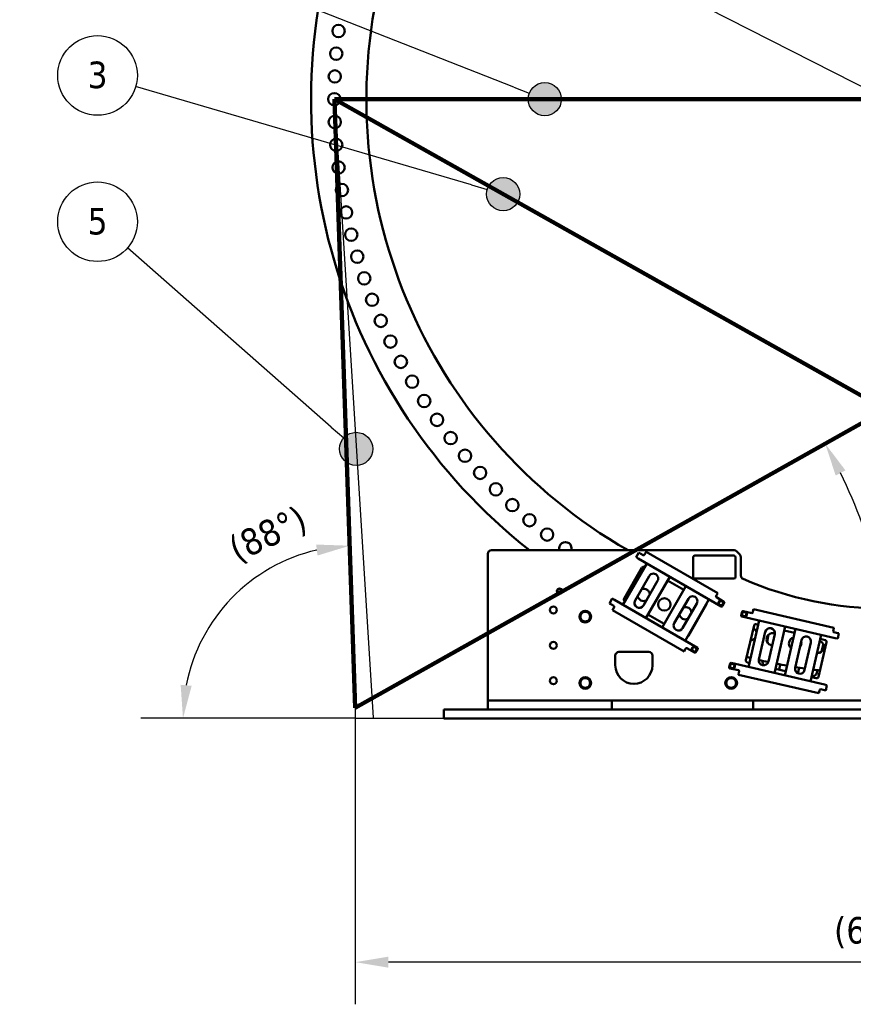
# Model space of a CAD drawing. Header units: millimetres. Extents: x 0 to 63075, y 0 to 44550.
# Tile 20 of 37: x 48912 to 53625, y 11008 to 16574. Entities that reach past the tile are written whole.
import ezdxf

# ---------------------------------------------------------------- set-up
doc = ezdxf.new("R2010")
doc.units = ezdxf.units.MM
doc.header["$LTSCALE"] = 75
for name, color, linetype, lineweight in [('Dimension (ISO)', 7, 'Continuous', 25), ('Sketch Geometry (ISO)', 7, 'Continuous', 25), ('Symbol (ISO)', 7, 'Continuous', 25), ('Visible (ISO)', 7, 'Continuous', 50)]:
    doc.layers.add(name, color=color, linetype=linetype, lineweight=lineweight)
doc.styles.add('Label Text (ISO)', font='tahoma.ttf')
doc.styles.add('Note Text (ISO)', font='tahoma.ttf')
doc.dimstyles.new('Default (ISO)', dxfattribs={"dimscale": 75, "dimtxt": 2, "dimasz": 2.5, "dimexe": 3.175, "dimexo": 0, "dimgap": 0.762, "dimtad": 1, "dimrnd": 1e-08, "dimtxsty": 'Note Text (ISO)', "dimcen": 0.09, "dimdle": 10, "dimclrd": 256, "dimclre": 256, "dimclrt": 256, "dimazin": 2, "dimtfac": 1, "dimtmove": 0, "dimatfit": 3, "dimfxl": 1, "dimtolj": 1, "dimtzin": 0, "dimlwd": -1, "dimlwe": -1, "dimarcsym": 0})

# ---------------------------------------------------------------- blocks, each defined once
blk = doc.blocks.new('*D8')
at = {"layer": 'Defpoints', "color": 0, "transparency": 16777216}
for p in [(50913.5, 17599.8), (56704.7, 14648.2)]:
    blk.add_point(p, dxfattribs=at)
at = {"layer": 'Dimension (ISO)', "transparency": 16777216}
for p, q in [((50913.5, 17599.8), (47585.2, 19296.2)), ((56537.6, 14733.4), (51080.6, 17514.7))]:
    blk.add_line(p, q, dxfattribs=at)
for points in [[(51094.7, 17542.5), (51066.4, 17486.8), (50913.5, 17599.8)], [(56551.8, 14761.2), (56523.5, 14705.5), (56704.7, 14648.2)]]:
    blk.add_solid(points, dxfattribs=at)
at = {"layer": 'Dimension (ISO)', "transparency": 16777216, "insert": (47868.1, 19725.4), "char_height": 150, "attachment_point": 1, "rotation": 332.9934, "style": 'Note Text (ISO)'}
blk.add_mtext('\\A1;\\fTahoma|b0|i0;\\H149.0446;∅6500\\P\\fTahoma|b0|i0;\\H149.0446;Up to Ø7000mm tower section', dxfattribs=at)
blk = doc.blocks.new('*D26')
at = {"layer": 'Defpoints', "color": 0, "transparency": 16777216}
for p in [(50809.1, 12683.9), (56809.1, 12683.9), (50809.1, 11246.3)]:
    blk.add_point(p, dxfattribs=at)
at = {"layer": 'Dimension (ISO)', "transparency": 16777216}
for p, q in [((50809.1, 12683.9), (50809.1, 11008.2)), ((56809.1, 12683.9), (56809.1, 11008.2)), ((56621.6, 11246.3), (50996.6, 11246.3))]:
    blk.add_line(p, q, dxfattribs=at)
for points in [[(50996.6, 11277.5), (50996.6, 11215), (50809.1, 11246.3)], [(56621.6, 11277.5), (56621.6, 11215), (56809.1, 11246.3)]]:
    blk.add_solid(points, dxfattribs=at)
at = {"layer": 'Dimension (ISO)', "transparency": 16777216, "insert": (53515.7, 11501.7), "char_height": 150, "attachment_point": 1, "style": 'Note Text (ISO)'}
blk.add_mtext('\\A1;(6000)', dxfattribs=at)
blk = doc.blocks.new('*D32')
at = {"layer": 'Defpoints', "color": 0, "transparency": 16777216}
for p in [(50690.6, 16124), (49960.2, 13102.9), (50810.4, 12624.6), (50811.1, 12624.6)]:
    blk.add_point(p, dxfattribs=at)
at = {"layer": 'Dimension (ISO)', "transparency": 16777216}
blk.add_line((50810.4, 12624.6), (49596.8, 12624.6), dxfattribs=at)
blk.add_arc((50811.1, 12624.6), 976.2, 102.9944, 168.9784, dxfattribs=at)
for points in [[(50587.6, 13606.8), (50595.7, 13544.8), (50777.5, 13600.2)], [(49884, 12808.2), (49821.8, 12814.2), (49834.9, 12624.6)]]:
    blk.add_solid(points, dxfattribs=at)
at = {"layer": 'Dimension (ISO)', "transparency": 16777216, "insert": (50077.1, 13639.8), "char_height": 150, "attachment_point": 1, "rotation": 25.3231, "style": 'Note Text (ISO)'}
blk.add_mtext('\\A1;(88°)', dxfattribs=at)
blk = doc.blocks.new('*D33')
at = {"layer": 'Defpoints', "color": 0, "transparency": 16777216}
for p in [(56927.6, 16124), (53826.2, 13162.9), (50703.6, 12624.6), (56309.1, 12624.6)]:
    blk.add_point(p, dxfattribs=at)
at = {"layer": 'Dimension (ISO)', "transparency": 16777216}
blk.add_arc((50703.6, 12624.6), 3168.7, 3.3909, 25.9561, dxfattribs=at)
for points in [[(53525, 13996.9), (53580.3, 14025.9), (53465.6, 14177.5)], [(53898, 12812.9), (53835.5, 12811.1), (53872.3, 12624.6)]]:
    blk.add_solid(points, dxfattribs=at)
at = {"layer": 'Dimension (ISO)', "transparency": 16777216, "insert": (53894.4, 13887.7), "char_height": 150, "attachment_point": 1, "rotation": 287.7667, "style": 'Note Text (ISO)'}
blk.add_mtext('\\A1;(29°)', dxfattribs=at)
blk = doc.blocks.new('Balloon7')
at = {"layer": 'Symbol (ISO)'}
h = blk.add_hatch(color=256, dxfattribs=at)
edge = h.paths.add_edge_path(flags=0)
edge.add_arc((688.607, 207.828), 1.25, 0, 360)
for q in [(660.896, 215.942), (687.407, 208.179)]:
    blk.add_line((686.208, 208.531), q, dxfattribs=at)
for centre, radius in [((658.027, 216.782), 3), ((688.607, 207.828), 1.25)]:
    blk.add_circle(centre, radius, dxfattribs=at)
at = {"layer": 'Symbol (ISO)', "insert": (658.027, 216.803), "char_height": 2, "attachment_point": 5, "style": 'Label Text (ISO)'}
blk.add_mtext('3', dxfattribs=at)
blk = doc.blocks.new('Balloon8')
at = {"layer": 'Symbol (ISO)'}
h = blk.add_hatch(color=256, dxfattribs=at)
edge = h.paths.add_edge_path(flags=0)
edge.add_arc((691.736, 214.987), 1.25, 0, 360)
for q in [(660.814, 227.135), (690.572, 215.444)]:
    blk.add_line((689.409, 215.901), q, dxfattribs=at)
for centre, radius in [((658.027, 228.23), 3), ((691.736, 214.987), 1.25)]:
    blk.add_circle(centre, radius, dxfattribs=at)
at = {"layer": 'Symbol (ISO)', "insert": (658.027, 228.251), "char_height": 2, "attachment_point": 5, "style": 'Label Text (ISO)'}
blk.add_mtext('6', dxfattribs=at)
blk = doc.blocks.new('Balloon9')
at = {"layer": 'Symbol (ISO)'}
h = blk.add_hatch(color=256, dxfattribs=at)
edge = h.paths.add_edge_path(flags=0)
edge.add_arc((677.526, 188.632), 1.25, 0, 360)
for q in [(660.277, 203.779), (676.587, 189.457)]:
    blk.add_line((675.647, 190.282), q, dxfattribs=at)
for centre, radius in [((658.027, 205.755), 3), ((677.526, 188.632), 1.25)]:
    blk.add_circle(centre, radius, dxfattribs=at)
at = {"layer": 'Symbol (ISO)', "insert": (658.027, 205.776), "char_height": 2, "attachment_point": 5, "style": 'Label Text (ISO)'}
blk.add_mtext('5', dxfattribs=at)

msp = doc.modelspace()

# ---------------------------------------------------------------- linework, layer by layer
at = {"layer": 'Dimension (ISO)'}
msp.add_line((51309.0992, 12624.5599), (50811.1425, 12624.5599), dxfattribs=at)
at = {"layer": 'Sketch Geometry (ISO)', "color": 1, "linetype": 'Continuous', "lineweight": 100, "true_color": 0xff0000}
for p, q in [((50690.5992, 16124.0151), (56809.0992, 12683.8786)), ((56927.5992, 16124.0151), (50809.0992, 12683.8786))]:
    msp.add_line(p, q, dxfattribs=at)
at = {"layer": 'Sketch Geometry (ISO)', "color": 150, "linetype": 'Continuous', "lineweight": 100, "true_color": 0x0080ff}
msp.add_line((50690.5992, 16124.0151), (50809.0992, 12683.8786), dxfattribs=at)
at = {"layer": 'Sketch Geometry (ISO)', "color": 3, "true_color": 0x00ff00}
msp.add_line((50690.5992, 16124.0151), (50909.5434, 12629.417), dxfattribs=at)
at = {"layer": 'Sketch Geometry (ISO)', "color": 2, "linetype": 'Continuous', "lineweight": 100, "true_color": 0xffff00}
msp.add_line((50690.5992, 16124.0151), (56927.5992, 16124.0151), dxfattribs=at)
at = {"layer": 'Visible (ISO)'}
for p, q in [((51559.0992, 13554.5599), (51559.0992, 12724.5599)), ((52950.8149, 13574.5599), (51579.0992, 13574.5599)), ((52396.5496, 13534.9523), (52412.0496, 13561.7991)), ((52396.5496, 13534.9523), (52408.674, 13527.9523)), ((52408.674, 13527.9523), (52878.0597, 13256.9523)), ((52424.174, 13554.7991), (52412.0496, 13561.7991)), ((52437.1643, 13547.2991), (52424.174, 13554.7991)), ((52446.4945, 13553.4593), (52443.9945, 13549.1292)), ((52446.4945, 13553.4593), (52453.4945, 13565.5837)), ((52857.9283, 13332.0837), (52453.4945, 13565.5837)), ((52719.0992, 13424.5599), (52719.0992, 13534.5599)), ((52729.0992, 13544.5599), (52949.0992, 13544.5599)), ((52959.0992, 13534.5599), (52959.0992, 13424.5599)), ((52964.957, 13568.7021), (52983.2413, 13550.4178)), ((52989.0992, 13536.2757), (52989.0992, 13431.0755)), ((52456.7971, 13500.1684), (52321.7971, 13266.3415)), ((52328.3461, 13301.8203), (52429.3461, 13476.7574)), ((52443.0063, 13480.4177), (52444.7971, 13479.3838)), ((52390.4333, 13290.2229), (52470.4333, 13428.787)), ((52451.7009, 13191.3415), (52586.7009, 13425.1684)), ((52949.0992, 13414.5599), (52729.0992, 13414.5599)), ((52518.0647, 13401.287), (52438.0647, 13262.7229)), ((52678.5316, 13372.1499), (52543.5316, 13138.3231)), ((52574.7009, 13404.3838), (52666.5316, 13351.3653)), ((52848.4283, 13315.6292), (52850.9283, 13319.9593)), ((52893.5597, 13283.7991), (52850.2585, 13308.7991)), ((52857.9283, 13332.0837), (52850.9283, 13319.9593)), ((52246.0496, 13274.2786), (52261.5496, 13301.1254)), ((52246.0496, 13274.2786), (52258.174, 13267.2786)), ((52258.174, 13267.2786), (52271.1643, 13259.7786)), ((52273.674, 13294.1254), (52261.5496, 13301.1254)), ((52263.4945, 13236.494), (52270.4945, 13248.6184)), ((52272.9945, 13252.9485), (52270.4945, 13248.6184)), ((52273.674, 13294.1254), (52743.0597, 13023.1254)), ((52333.7971, 13287.1261), (52332.0063, 13288.16)), ((52612.1678, 13162.2045), (52692.1678, 13300.7685)), ((52739.7992, 13273.2685), (52659.7992, 13134.7045)), ((52673.4354, 13063.3231), (52808.4354, 13297.1499)), ((52793.0767, 13266.7574), (52692.0767, 13091.8203)), ((52884.8898, 13258.7824), (52895.3898, 13276.969)), ((52263.4945, 13236.494), (52667.9283, 13002.994)), ((52555.5316, 13159.1077), (52463.7009, 13212.1261)), ((52995.4282, 13226.8921), (52990.7042, 13206.4303)), ((53522.5599, 13078.5102), (52994.4513, 13200.4337)), ((53050.1433, 13219.3916), (53001.4248, 13230.6392)), ((53057.2647, 13228.0105), (53056.1399, 13223.1387)), ((53057.2647, 13228.0105), (53060.414, 13241.6517)), ((53515.4448, 13136.5996), (53060.414, 13241.6517)), ((53017.8509, 12952.8237), (53063.291, 13149.6464)), ((53093.1993, 13177.6359), (53032.4625, 12914.556)), ((53075.2843, 13157.1406), (53087.8004, 13154.251)), ((53178.618, 12880.8134), (53239.3548, 13143.8933)), ((53515.4448, 13136.5996), (53512.2955, 13122.9584)), ((53091.1174, 12957.4612), (53127.1095, 13113.3604)), ((53136.7012, 13058.7322), (53145.7502, 13097.9279)), ((53180.6999, 13100.9881), (53144.7077, 12945.0889)), ((53233.9559, 13120.5084), (53292.132, 13107.0774)), ((53297.5308, 13130.4623), (53236.794, 12867.3824)), ((53382.9495, 12833.6397), (53443.6863, 13096.7196)), ((53511.1707, 13118.0866), (53512.2955, 13122.9584)), ((53529.5334, 13108.7157), (53514.9178, 13112.0899)), ((53543.1746, 13105.5664), (53529.5334, 13108.7157)), ((53543.1746, 13105.5664), (53536.2011, 13075.3609)), ((53295.4489, 12910.2875), (53331.4411, 13066.1867)), ((53385.0314, 13053.8144), (53349.0392, 12897.9152)), ((53472.5265, 13055.167), (53427.0864, 12858.3442)), ((53438.2875, 13073.3347), (53465.0323, 13067.1602)), ((53453.5072, 13038.0056), (53445.2247, 13002.1303)), ((53522.5599, 13078.5102), (53536.2011, 13075.3609)), ((52279.0992, 12924.5599), (52279.0992, 12979.5599)), ((52299.0992, 12999.5599), (52469.0992, 12999.5599)), ((52489.0992, 12979.5599), (52489.0992, 12924.5599)), ((52674.9283, 13015.1184), (52667.9283, 13002.994)), ((52674.9283, 13015.1184), (52677.4283, 13019.4485)), ((52684.2585, 13021.2786), (52727.5597, 12996.2786)), ((52734.3898, 12998.1088), (52744.8898, 13016.2953)), ((52927.7179, 12933.6067), (52922.994, 12913.1449)), ((53461.8231, 12815.4303), (52933.7145, 12937.3538)), ((53037.8613, 12937.9409), (53025.3451, 12940.8305)), ((53205.0968, 12899.3315), (53212.023, 12929.332)), ((52926.7411, 12907.1483), (52975.4596, 12895.9007)), ((52974.9326, 12871.3911), (52978.0819, 12885.0323)), ((52974.9326, 12871.3911), (53429.9634, 12766.339)), ((52979.2067, 12889.9041), (52978.0819, 12885.0323)), ((53242.1928, 12890.7672), (53184.0168, 12904.1982)), ((53319.0302, 12911.1764), (53311.5478, 12878.7668)), ((53415.0932, 12850.8501), (53388.3483, 12857.0246)), ((53421.0155, 12897.2689), (53417.515, 12882.1064)), ((53475.4643, 12812.281), (53461.8231, 12815.4303)), ((53475.4643, 12812.281), (53468.4908, 12782.0755)), ((53433.1127, 12779.9801), (53429.9634, 12766.339)), ((53433.1127, 12779.9801), (53434.2375, 12784.852)), ((53440.2341, 12788.5991), (53454.8496, 12785.2248)), ((53454.8496, 12785.2248), (53468.4908, 12782.0755)), ((51579.0992, 12724.5599), (51559.0992, 12724.5599)), ((51559.0992, 12674.5599), (51559.0992, 12724.5599)), ((51579.0992, 12724.5599), (52018.7879, 12724.5599)), ((52018.7879, 12724.5599), (52036.704, 12724.5599)), ((52036.704, 12724.5599), (52081.4943, 12724.5599)), ((52081.4943, 12724.5599), (52099.4105, 12724.5599)), ((52099.4105, 12724.5599), (52239.0992, 12724.5599)), ((52259.0992, 12724.5599), (52239.0992, 12724.5599)), ((52259.0992, 12724.5599), (52279.0992, 12724.5599)), ((52259.0992, 12674.5599), (52259.0992, 12724.5599)), ((52279.0992, 12724.5599), (53039.0992, 12724.5599)), ((53039.0992, 12724.5599), (53059.0992, 12724.5599)), ((53079.0992, 12724.5599), (53059.0992, 12724.5599)), ((53059.0992, 12674.5599), (53059.0992, 12724.5599)), ((53079.0992, 12724.5599), (54539.0992, 12724.5599)), ((51309.0992, 12674.5599), (51309.0992, 12624.5599)), ((56309.0992, 12674.5599), (51309.0992, 12674.5599)), ((56309.0992, 12624.5599), (51309.0992, 12624.5599))]:
    msp.add_line(p, q, dxfattribs=at)
for centre, radius in [((50714.5474, 16509.7506), 35), ((50701.2504, 16381.5388), 35), ((50693.2631, 16252.887), 35), ((50690.5992, 16124.0151), 35), ((50693.2631, 15995.1432), 35), ((50701.2504, 15866.4914), 35), ((50714.5474, 15738.2796), 35), ((50733.1314, 15610.7269), 35), ((50756.9707, 15484.0511), 35), ((50786.0244, 15358.4686), 35), ((50820.2431, 15234.1941), 35), ((50859.5681, 15111.4398), 35), ((50903.9324, 14990.4155), 35), ((50953.2601, 14871.3279), 35), ((51007.4669, 14754.3805), 35), ((51066.4603, 14639.7731), 35), ((51130.1394, 14527.7016), 35), ((51198.3955, 14418.3573), 35), ((51271.1119, 14311.927), 35), ((51348.1645, 14208.5928), 35), ((51429.4215, 14108.5309), 35), ((51514.7442, 14011.9125), 35), ((51603.9867, 13918.9026), 35), ((51696.9966, 13829.6601), 35), ((51793.615, 13744.3374), 35), ((51893.6768, 13663.0804), 35), ((51964.0992, 13343.2056), 15), ((51964.0992, 13343.2056), 14.25), ((52556.412, 13268.176), 35), ((51929.0992, 13237.0599), 19.5), ((52876.7165, 13275.6257), 15), ((52876.7165, 13275.6257), 14.25), ((52109.0992, 13199.5599), 33), ((53008.169, 13213.1744), 15), ((53008.169, 13213.1744), 14.25), ((51929.0992, 13037.0599), 19.5), ((52726.2165, 13014.952), 15), ((52726.2165, 13014.952), 14.25), ((52940.4587, 12919.889), 15), ((52940.4587, 12919.889), 14.25), ((51929.0992, 12837.0599), 19.5), ((52109.0992, 12824.5599), 33), ((52934.0992, 12824.5599), 33)]:
    msp.add_circle(centre, radius, dxfattribs=at)
for centre, radius, start, end in [((53809.0992, 16124.0151), 3250, 308.3303697, 231.6696303), ((53809.0992, 16124.0151), 2937, 299.76748, 240.23252), ((51997.0111, 13586.0279), 35, 340.873454, 199.126546), ((51579.0992, 13554.5599), 20, 90, 180), ((52439.6643, 13551.6292), 5, 240, 330), ((52729.0992, 13534.5599), 10, 90, 180), ((52949.0992, 13534.5599), 10, 0, 90), ((52950.8149, 13554.5599), 20, 45, 90), ((52969.0992, 13536.2757), 20, 0, 45), ((52438.0063, 13471.7574), 10, 60, 150), ((52494.249, 13415.037), 27.5, 330, 150), ((52729.0992, 13424.5599), 10, 180, 270), ((52949.0992, 13424.5599), 10, 270, 0), ((53009.0992, 13431.0755), 20, 180, 246.4841657), ((53809.0992, 15269.5599), 2025, 246.4841657, 293.5158343), ((52439.4646, 13322.3828), 35, 5.1502354, 108.919172), ((51964.0992, 13343.2056), 12, 129.8985635, 189.8985635), ((51964.0992, 13343.2056), 12, 189.8985635, 249.8985635), ((51964.0992, 13343.2056), 12, 69.8985635, 129.8985635), ((51964.0992, 13343.2056), 12, 249.8985635, 309.8985635), ((51964.0992, 13343.2056), 12, 9.8985635, 69.8985635), ((51964.0992, 13343.2056), 12, 309.8985635, 9.8985635), ((52337.0063, 13296.8203), 10, 150, 240), ((52439.4646, 13322.3828), 35, 191.080828, 294.8497646), ((52715.9835, 13287.0185), 27.5, 330, 150), ((52852.7585, 13313.1292), 5, 150, 240), ((52268.6643, 13255.4485), 5, 330, 60), ((52414.249, 13276.4729), 27.5, 150, 330), ((52675.4996, 13218.8483), 35, 5.5537317, 109.2757253), ((52784.4165, 13271.7574), 10, 330, 5.85782), ((52876.7165, 13275.6257), 12, 154.1335599, 214.1335599), ((52876.7165, 13275.6257), 12, 94.1335599, 154.1335599), ((52876.7165, 13275.6257), 12, 214.1335599, 274.1335599), ((52876.7165, 13275.6257), 12, 34.1335599, 94.1335599), ((52876.7165, 13275.6257), 12, 274.1335599, 334.1335599), ((52880.5597, 13261.2824), 5, 240, 330), ((52876.7165, 13275.6257), 12, 334.1335599, 34.1335599), ((52891.0597, 13279.469), 5, 330, 60), ((52109.0992, 13199.5599), 31.75, 120.013333, 179.986667), ((52109.0992, 13199.5599), 31.75, 180.013333, 239.986667), ((52109.0992, 13199.5599), 27.5, 150, 210), ((52109.0992, 13199.5599), 27.5, 90, 150), ((52109.0992, 13199.5599), 31.75, 60.013333, 119.986667), ((52109.0992, 13199.5599), 27.5, 30, 90), ((52109.0992, 13199.5599), 31.75, 0.013333, 59.986667), ((52109.0992, 13199.5599), 31.75, 300.013333, 359.986667), ((52109.0992, 13199.5599), 27.5, 330, 30), ((52675.4996, 13218.8483), 35, 190.7242747, 294.4462683), ((52995.5761, 13205.3055), 5, 167, 257), ((53000.3001, 13225.7673), 5, 77, 167), ((53008.169, 13213.1744), 12, 130.1439536, 190.1439536), ((53008.169, 13213.1744), 12, 190.1439536, 250.1439536), ((53008.169, 13213.1744), 12, 70.1439536, 130.1439536), ((53008.169, 13213.1744), 12, 250.1439536, 310.1439536), ((53008.169, 13213.1744), 12, 10.1439536, 70.1439536), ((53008.169, 13213.1744), 12, 310.1439536, 10.1439536), ((53051.2681, 13224.2635), 5, 257, 347), ((52109.0992, 13199.5599), 27.5, 210, 270), ((52109.0992, 13199.5599), 31.75, 240.013333, 299.986667), ((52109.0992, 13199.5599), 27.5, 270, 330), ((52635.9835, 13148.4545), 27.5, 150, 330), ((53073.0347, 13147.3969), 10, 77, 167), ((53153.9047, 13107.1742), 27.5, 347, 167), ((52683.4165, 13096.8203), 10, 294.14218, 330), ((53043.5527, 13100.9404), 35, 14.2292569, 63.3224808), ((53169.1351, 13071.8866), 35, 69.6722082, 264.7535815), ((53295.8109, 13048.0474), 35, 105.8040654, 228.1959346), ((53358.2362, 13060.0006), 27.5, 347, 167), ((53516.0426, 13116.9618), 5, 167, 257), ((52726.2165, 13014.952), 12, 94.1335599, 154.1335599), ((52726.2165, 13014.952), 12, 34.1335599, 94.1335599), ((52740.5597, 13018.7953), 5, 330, 60), ((53043.5527, 13100.9404), 35, 270.6775192, 319.7707431), ((53295.8109, 13048.0474), 35, 318.0837004, 15.9162996), ((53423.3637, 13029.4634), 35, 264.6716663, 69.3283337), ((53426.712, 13044.1917), 27.5, 347, 4.0288286), ((53462.7828, 13057.4165), 10, 347, 77), ((52299.0992, 12979.5599), 20, 90, 180), ((52469.0992, 12979.5599), 20, 0, 90), ((52681.7585, 13016.9485), 5, 60, 150), ((52726.2165, 13014.952), 12, 154.1335599, 214.1335599), ((52726.2165, 13014.952), 12, 214.1335599, 274.1335599), ((52726.2165, 13014.952), 12, 274.1335599, 334.1335599), ((52730.0597, 13000.6088), 5, 240, 330), ((52726.2165, 13014.952), 12, 334.1335599, 34.1335599), ((53809.0992, 16124.0151), 3250, 255.984388, 256.387182), ((52384.0992, 12924.5599), 105, 180, 0), ((52927.8658, 12912.0201), 5, 167, 257), ((52932.5898, 12932.4819), 5, 77, 167), ((52940.4587, 12919.889), 12, 130.1439536, 190.1439536), ((52940.4587, 12919.889), 12, 190.1439536, 250.1439536), ((52940.4587, 12919.889), 12, 70.1439536, 130.1439536), ((52940.4587, 12919.889), 12, 10.1439536, 70.1439536), ((52940.4587, 12919.889), 12, 310.1439536, 10.1439536), ((53027.5946, 12950.5742), 10, 167, 257), ((53117.9125, 12951.275), 27.5, 167, 347), ((53809.0992, 16124.0151), 3250, 257.2276211, 258.192466), ((53138.9926, 12946.4083), 27.5, 173.0753059, 233.8366061), ((53809.0992, 16124.0151), 3250, 259.0320402, 260.0856958), ((53809.0992, 16124.0151), 3250, 260.9246726, 261.8971856), ((52109.0992, 12824.5599), 31.75, 60.013333, 119.986667), ((52934.0992, 12824.5599), 31.75, 60.013333, 119.986667), ((52940.4587, 12919.889), 12, 250.1439536, 310.1439536), ((52974.3348, 12891.0289), 5, 347, 77), ((53322.2441, 12904.1014), 27.5, 167, 347), ((53390.7198, 12888.2925), 27.5, 266.8894163, 347), ((53809.0992, 16124.0151), 3250, 262.7382127, 263.4021328), ((53417.3427, 12860.5938), 10, 257, 347), ((52109.0992, 12824.5599), 31.75, 120.013333, 179.986667), ((52109.0992, 12824.5599), 31.75, 180.013333, 239.986667), ((52109.0992, 12824.5599), 27.5, 150, 210), ((52109.0992, 12824.5599), 27.5, 90, 150), ((52109.0992, 12824.5599), 27.5, 210, 270), ((52109.0992, 12824.5599), 27.5, 30, 90), ((52109.0992, 12824.5599), 27.5, 270, 330), ((52109.0992, 12824.5599), 31.75, 0.013333, 59.986667), ((52109.0992, 12824.5599), 31.75, 300.013333, 359.986667), ((52109.0992, 12824.5599), 27.5, 330, 30), ((52934.0992, 12824.5599), 31.75, 120.013333, 179.986667), ((52934.0992, 12824.5599), 31.75, 180.013333, 239.986667), ((52934.0992, 12824.5599), 27.5, 150, 210), ((52934.0992, 12824.5599), 27.5, 90, 150), ((52934.0992, 12824.5599), 27.5, 210, 270), ((52934.0992, 12824.5599), 27.5, 30, 90), ((52934.0992, 12824.5599), 27.5, 270, 330), ((52934.0992, 12824.5599), 31.75, 0.013333, 59.986667), ((52934.0992, 12824.5599), 31.75, 300.013333, 359.986667), ((52934.0992, 12824.5599), 27.5, 330, 30), ((52109.0992, 12824.5599), 31.75, 240.013333, 299.986667), ((52934.0992, 12824.5599), 31.75, 240.013333, 299.986667), ((53439.1093, 12783.7272), 5, 77, 167)]:
    msp.add_arc(centre, radius, start, end, dxfattribs=at)
for points in [[(51951.0868, 13347.9678), (51953.9352, 13350.3493), (51956.402, 13352.4118)], [(51952.2778, 13341.1427), (51951.7251, 13344.3103), (51951.0868, 13347.9678)], [(51953.4688, 13334.3177), (51952.8305, 13337.9752), (51952.2778, 13341.1427)], [(51959.975, 13331.9366), (51956.9554, 13333.0416), (51953.4688, 13334.3177)], [(51956.402, 13352.4118), (51958.8688, 13354.4742), (51961.7172, 13356.8557)], [(51966.4811, 13329.5555), (51962.9945, 13330.8315), (51959.975, 13331.9366)], [(51961.7172, 13356.8557), (51965.2038, 13355.5797), (51968.2234, 13354.4746)], [(51971.7963, 13333.9994), (51969.3295, 13331.937), (51966.4811, 13329.5555)], [(51968.2234, 13354.4746), (51971.2429, 13353.3695), (51974.7295, 13352.0935)], [(51977.1115, 13338.4434), (51974.2631, 13336.0619), (51971.7963, 13333.9994)], [(51974.7295, 13352.0935), (51975.3678, 13348.436), (51975.9205, 13345.2684)], [(51975.9205, 13345.2684), (51976.4733, 13342.1009), (51977.1115, 13338.4434)], [(52862.8961, 13274.6269), (52864.5159, 13277.9677), (52865.9187, 13280.861)], [(52866.7837, 13268.8922), (52864.9794, 13271.5537), (52862.8961, 13274.6269)], [(52865.9187, 13280.861), (52867.3215, 13283.7542), (52868.9413, 13287.0951)], [(52870.6713, 13263.1575), (52868.5879, 13266.2307), (52866.7837, 13268.8922)], [(52868.9413, 13287.0951), (52872.6444, 13287.3627), (52875.8515, 13287.5945)], [(52877.5814, 13263.6569), (52874.3744, 13263.4251), (52870.6713, 13263.1575)], [(52875.8515, 13287.5945), (52879.0585, 13287.8262), (52882.7617, 13288.0939)], [(52884.4916, 13264.1563), (52880.7885, 13263.8887), (52877.5814, 13263.6569)], [(52882.7617, 13288.0939), (52884.845, 13285.0207), (52886.6492, 13282.3592)], [(52887.5142, 13270.3904), (52886.1114, 13267.4971), (52884.4916, 13264.1563)], [(52886.6492, 13282.3592), (52888.4535, 13279.6977), (52890.5368, 13276.6245)], [(52890.5368, 13276.6245), (52888.917, 13273.2836), (52887.5142, 13270.3904)], [(52077.3449, 13199.5599), (52081.5992, 13206.9285), (52085.2835, 13213.3099)], [(52085.2835, 13185.8099), (52081.5992, 13192.1913), (52077.3449, 13199.5599)], [(52085.2835, 13213.3099), (52088.9678, 13219.6913), (52093.222, 13227.0599)], [(52093.222, 13227.0599), (52101.7306, 13227.0599), (52109.0992, 13227.0599)], [(52109.0992, 13227.0599), (52116.4678, 13227.0599), (52124.9763, 13227.0599)], [(52124.9763, 13227.0599), (52129.2306, 13219.6913), (52132.9149, 13213.3099)], [(52132.9149, 13213.3099), (52136.5992, 13206.9285), (52140.8534, 13199.5599)], [(52140.8534, 13199.5599), (52136.5992, 13192.1913), (52132.9149, 13185.8099)], [(52995.1363, 13217.8809), (52997.9745, 13220.2746), (53000.4324, 13222.3476)], [(52996.3565, 13211.061), (52995.7902, 13214.2261), (52995.1363, 13217.8809)], [(52997.5767, 13204.2411), (52996.9228, 13207.8958), (52996.3565, 13211.061)], [(53004.0931, 13201.8878), (53001.0688, 13202.98), (52997.5767, 13204.2411)], [(53000.4324, 13222.3476), (53002.8904, 13224.4206), (53005.7285, 13226.8142)], [(53010.6094, 13199.5346), (53007.1173, 13200.7957), (53004.0931, 13201.8878)], [(53005.7285, 13226.8142), (53009.2206, 13225.5532), (53012.2449, 13224.461)], [(53015.9055, 13204.0013), (53013.4476, 13201.9283), (53010.6094, 13199.5346)], [(53012.2449, 13224.461), (53015.2691, 13223.3689), (53018.7612, 13222.1078)], [(53021.2016, 13208.468), (53018.3634, 13206.0743), (53015.9055, 13204.0013)], [(53018.7612, 13222.1078), (53019.4151, 13218.453), (53019.9814, 13215.2879)], [(53019.9814, 13215.2879), (53020.5477, 13212.1228), (53021.2016, 13208.468)], [(52093.222, 13172.0599), (52088.9678, 13179.4285), (52085.2835, 13185.8099)], [(52109.0992, 13172.0599), (52101.7306, 13172.0599), (52093.222, 13172.0599)], [(52124.9763, 13172.0599), (52116.4678, 13172.0599), (52109.0992, 13172.0599)], [(52132.9149, 13185.8099), (52129.2306, 13179.4285), (52124.9763, 13172.0599)], [(52715.4187, 13020.1873), (52716.8215, 13023.0806), (52718.4413, 13026.4214)], [(52718.4413, 13026.4214), (52722.1444, 13026.6891), (52725.3515, 13026.9208)], [(52725.3515, 13026.9208), (52728.5585, 13027.1526), (52732.2617, 13027.4202)], [(52732.2617, 13027.4202), (52734.345, 13024.347), (52736.1492, 13021.6855)], [(52712.3961, 13013.9532), (52714.0159, 13017.2941), (52715.4187, 13020.1873)], [(52716.2837, 13008.2186), (52714.4794, 13010.88), (52712.3961, 13013.9532)], [(52720.1713, 13002.4839), (52718.0879, 13005.5571), (52716.2837, 13008.2186)], [(52727.0814, 13002.9833), (52723.8744, 13002.7515), (52720.1713, 13002.4839)], [(52733.9916, 13003.4827), (52730.2885, 13003.215), (52727.0814, 13002.9833)], [(52737.0142, 13009.7167), (52735.6114, 13006.8235), (52733.9916, 13003.4827)], [(52736.1492, 13021.6855), (52737.9535, 13019.024), (52740.0368, 13015.9508)], [(52740.0368, 13015.9508), (52738.417, 13012.61), (52737.0142, 13009.7167)], [(52927.4261, 12924.5955), (52930.2642, 12926.9892), (52932.7222, 12929.0622)], [(52928.6463, 12917.7756), (52928.08, 12920.9407), (52927.4261, 12924.5955)], [(52929.8665, 12910.9557), (52929.2126, 12914.6105), (52928.6463, 12917.7756)], [(52932.7222, 12929.0622), (52935.1801, 12931.1352), (52938.0183, 12933.5289)], [(52938.0183, 12933.5289), (52941.5104, 12932.2678), (52944.5346, 12931.1756)], [(52944.5346, 12931.1756), (52947.5588, 12930.0835), (52951.0509, 12928.8224)], [(52953.4913, 12915.1826), (52950.6531, 12912.7889), (52948.1952, 12910.7159)], [(52951.0509, 12928.8224), (52951.7048, 12925.1676), (52952.2711, 12922.0025)], [(52952.2711, 12922.0025), (52952.8374, 12918.8374), (52953.4913, 12915.1826)], [(52936.3828, 12908.6025), (52933.3586, 12909.6946), (52929.8665, 12910.9557)], [(52942.8991, 12906.2492), (52939.407, 12907.5103), (52936.3828, 12908.6025)], [(52948.1952, 12910.7159), (52945.7373, 12908.6429), (52942.8991, 12906.2492)], [(52077.3449, 12824.5599), (52081.5992, 12831.9285), (52085.2835, 12838.3099)], [(52085.2835, 12810.8099), (52081.5992, 12817.1913), (52077.3449, 12824.5599)], [(52085.2835, 12838.3099), (52088.9678, 12844.6913), (52093.222, 12852.0599)], [(52093.222, 12797.0599), (52088.9678, 12804.4285), (52085.2835, 12810.8099)], [(52093.222, 12852.0599), (52101.7306, 12852.0599), (52109.0992, 12852.0599)], [(52109.0992, 12852.0599), (52116.4678, 12852.0599), (52124.9763, 12852.0599)], [(52124.9763, 12852.0599), (52129.2306, 12844.6913), (52132.9149, 12838.3099)], [(52132.9149, 12810.8099), (52129.2306, 12804.4285), (52124.9763, 12797.0599)], [(52132.9149, 12838.3099), (52136.5992, 12831.9285), (52140.8534, 12824.5599)], [(52140.8534, 12824.5599), (52136.5992, 12817.1913), (52132.9149, 12810.8099)], [(52902.3449, 12824.5599), (52906.5992, 12831.9285), (52910.2835, 12838.3099)], [(52910.2835, 12810.8099), (52906.5992, 12817.1913), (52902.3449, 12824.5599)], [(52910.2835, 12838.3099), (52913.9678, 12844.6913), (52918.222, 12852.0599)], [(52918.222, 12797.0599), (52913.9678, 12804.4285), (52910.2835, 12810.8099)], [(52918.222, 12852.0599), (52926.7306, 12852.0599), (52934.0992, 12852.0599)], [(52934.0992, 12852.0599), (52941.4678, 12852.0599), (52949.9763, 12852.0599)], [(52949.9763, 12852.0599), (52954.2306, 12844.6913), (52957.9149, 12838.3099)], [(52957.9149, 12810.8099), (52954.2306, 12804.4285), (52949.9763, 12797.0599)], [(52957.9149, 12838.3099), (52961.5992, 12831.9285), (52965.8534, 12824.5599)], [(52965.8534, 12824.5599), (52961.5992, 12817.1913), (52957.9149, 12810.8099)], [(52109.0992, 12797.0599), (52101.7306, 12797.0599), (52093.222, 12797.0599)], [(52124.9763, 12797.0599), (52116.4678, 12797.0599), (52109.0992, 12797.0599)], [(52934.0992, 12797.0599), (52926.7306, 12797.0599), (52918.222, 12797.0599)], [(52949.9763, 12797.0599), (52941.4678, 12797.0599), (52934.0992, 12797.0599)]]:
    msp.add_rational_spline(points, [1, 1.0379548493, 1], degree=2, dxfattribs=at)

# ---------------------------------------------------------------- block references
at = {"layer": 'Symbol (ISO)', "xscale": 75, "yscale": 75, "zscale": 75}
for name in ['Balloon8', 'Balloon7', 'Balloon9']:
    msp.add_blockref(name, (0, 0), dxfattribs=at)

# ---------------------------------------------------------------- dimensions: what is measured, and where the dimension line sits
at = {"layer": 'Dimension (ISO)'}
dim = msp.add_diameter_dim_2p(p1=(56704.7007, 14648.213), p2=(50913.4976, 17599.8172), text='\\fTahoma|b0|i0;\\H149.0446;<>\\P\\fTahoma|b0|i0;\\H149.0446;Up to Ø7000mm tower section', dimstyle='Default (ISO)', override={"dimgap": 0.762, "dimdec": 2, "dimlfac": 1, "dimtol": 0, "dimlim": 0, "dimtp": 0, "dimtm": 0, "dimtdec": 2, "dimatfit": 2, "dimtvp": -0.25}, dxfattribs=at)
dim.commit()
dim.dimension.update_dxf_attribs({"geometry": '*D8', "text_midpoint": (48858.2763, 18647.3025), "dimtype": 163})
for base, center, p1, p2, override, picture, middle in [((49960.1596, 13102.9373), (50811.1425, 12624.5599), (50690.5992, 16124.0151), (50810.3925, 12624.5599), {"dimgap": 0.762, "dimse1": 1, "dimadec": 0, "dimtol": 0, "dimlim": 0, "dimtp": 0, "dimtm": 0, "dimtdec": 0}, '*D32', (50393.5886, 13506.9802)), ((53826.2, 13162.9345), (50703.5971, 12624.5599), (56309.0992, 12624.5599), (56927.5992, 16124.0151), {"dimgap": 0.762, "dimse1": 1, "dimse2": 1, "dimadec": 0, "dimtol": 0, "dimlim": 0, "dimtp": 0, "dimtm": 0, "dimtdec": 0}, '*D33', (53721.1481, 13591.4527))]:
    dim = msp.add_angular_dim_3p(base=base, center=center, p1=p1, p2=p2, text='(<>)', dimstyle='Default (ISO)', override=override, dxfattribs=at)
    dim.commit()
    dim.dimension.update_dxf_attribs({"geometry": picture, "text_midpoint": middle, "dimtype": 165})
dim = msp.add_linear_dim(base=(50809.0992, 11246.2933), p1=(56809.0992, 12683.8786), p2=(50809.0992, 12683.8786), angle=180, text='(<>)', dimstyle='Default (ISO)', override={"dimgap": 0.762, "dimdec": 2, "dimtol": 0, "dimlim": 0, "dimtp": 0, "dimtm": 0, "dimtdec": 2, "dimtofl": 0, "dimatfit": 1}, dxfattribs=at)
dim.commit()
dim.dimension.update_dxf_attribs({"geometry": '*D26', "text_midpoint": (53809.0992, 11246.2933), "dimtype": 160})

doc.saveas('drawing.dxf')
